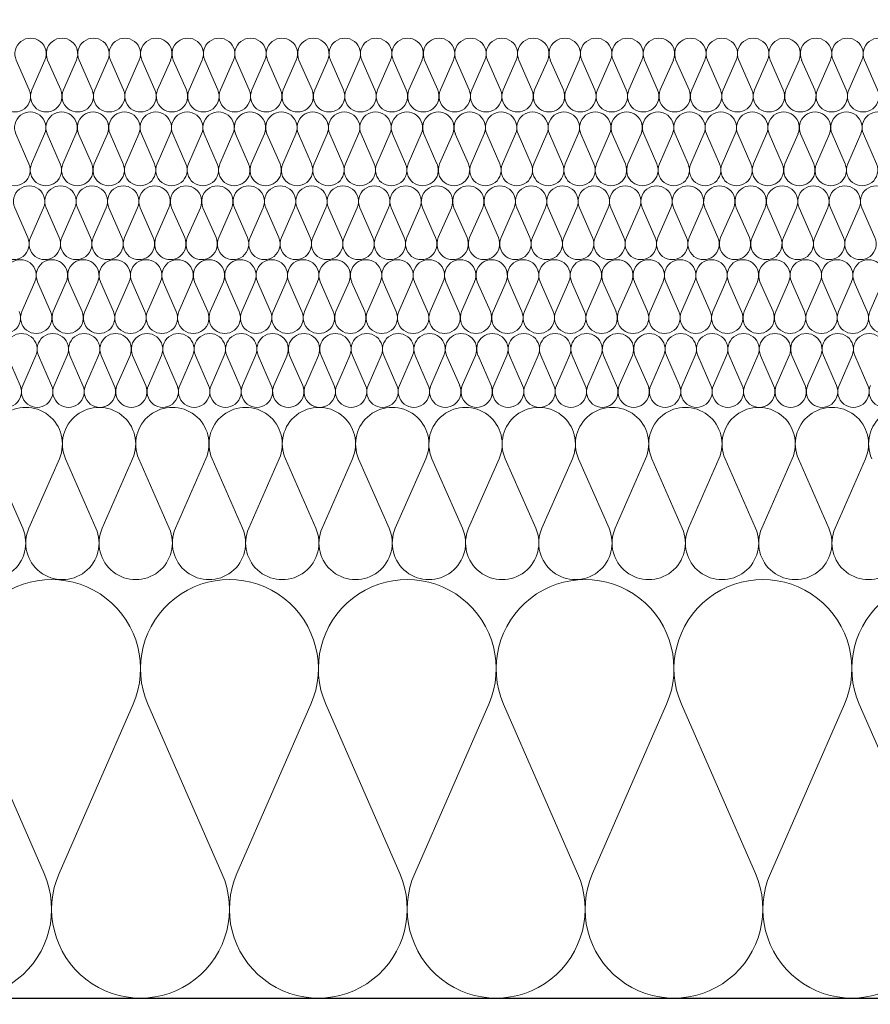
# Model space of a CAD drawing. Extents: x -547885 to -186295, y -25370 to 156194.
# Tile 57 of 256: x -512709 to -512363, y -7972 to -7572. Entities that reach past the tile are written whole.
import ezdxf

# ---------------------------------------------------------------- set-up
doc = ezdxf.new("R2010")
doc.units = 0
doc.header["$MEASUREMENT"] = 0
for name, color, linetype, lineweight in [('Arch stropy_Nr_Pióra__1', 7, 'Continuous', 25), ('INWENT WYMIARY_Nr_Pióra__21', 7, 'Continuous', 9), ('INWENT WYMIARY_Nr_Pióra__5', 7, 'Continuous', 13)]:
    doc.layers.add(name, color=color, linetype=linetype, lineweight=lineweight)
doc.layers.add('Inwent Izolacje', color=7, linetype='Continuous')
doc.layers.add('INWENT WYMIARY', color=7, linetype='Continuous')
doc.layers.add('Inwent Izolacje_Nr_Pióra__2', color=7, linetype='Continuous', lineweight=13, true_color=0x7f7f7f)
doc.styles.add('GENERATED_STYLE_2', font='txt')
doc.dimstyles.new('GENERATED_STYLE__11', dxfattribs={"dimtxt": 160.000002, "dimasz": 110.144928, "dimexe": 0.18, "dimexo": 40, "dimgap": 0.09, "dimtad": 1, "dimtih": 1, "dimtoh": 1, "dimdec": 0, "dimzin": 0, "dimdsep": 46, "dimtxsty": 'GENERATED_STYLE_2', "dimblk": 'ARROWHEAD_5', "dimblk1": 'ARROWHEAD_5', "dimblk2": 'ARROWHEAD_5', "dimcen": 0.09, "dimclrd": 7, "dimclre": 7, "dimclrt": 7, "dimazin": 0, "dimtfac": 1, "dimtdec": 4, "dimtmove": 0, "dimatfit": 3, "dimfxl": 0, "dimtolj": 1, "dimtzin": 0, "dimarcsym": 0})

# ---------------------------------------------------------------- blocks, each defined once
blk = doc.blocks.new('Izolacja cieplna 14_254', base_point=(-507889.55, -7969.58))
at = {"layer": 'Inwent Izolacje_Nr_Pióra__2', "linetype": 'Continuous'}
for p, q in [((-512698.91, -7918.92), (-512728.97, -7850.24)), ((-512662.77, -7850.24), (-512692.84, -7918.92)), ((-512626.63, -7918.92), (-512656.7, -7850.24)), ((-512590.49, -7850.24), (-512620.56, -7918.92)), ((-512554.35, -7918.92), (-512584.42, -7850.24)), ((-512518.22, -7850.24), (-512548.28, -7918.92)), ((-512482.08, -7918.92), (-512512.15, -7850.24)), ((-512445.94, -7850.24), (-512476.01, -7918.92)), ((-512409.8, -7918.92), (-512439.87, -7850.24)), ((-512373.67, -7850.24), (-512403.73, -7918.92)), ((-512337.53, -7918.92), (-512367.59, -7850.24))]:
    blk.add_line(p, q, dxfattribs=at)
for centre, start_param, end_param in [((-512695.87, -7835.73), 1.158003, 5.125183), ((-512623.59, -7835.73), 1.158003, 5.125183), ((-512551.32, -7835.73), 1.158003, 5.125183), ((-512479.04, -7835.73), 1.158003, 5.125183), ((-512406.77, -7835.73), 1.158003, 5.125183), ((-512334.49, -7835.73), 1.158003, 5.125183), ((-512732.01, -7933.42), 4.299595, 8.266774), ((-512659.73, -7933.42), 4.299595, 8.266774), ((-512587.46, -7933.42), 4.299595, 8.266774), ((-512515.18, -7933.42), 4.299595, 8.266774), ((-512442.91, -7933.42), 4.299595, 8.266774), ((-512370.63, -7933.42), 4.299595, 8.266774)]:
    blk.add_ellipse(centre, major_axis=(0, -36.15), ratio=0.999515, start_param=start_param, end_param=end_param, dxfattribs=at)
blk = doc.blocks.new('Izolacja cieplna 14_255', base_point=(-508759.55, -7799.58))
at = {"layer": 'Inwent Izolacje_Nr_Pióra__2', "linetype": 'Continuous'}
for p, q in [((-512707.61, -7778.72), (-512720, -7750.44)), ((-512692.72, -7750.44), (-512705.11, -7778.72)), ((-512677.83, -7778.72), (-512690.22, -7750.44)), ((-512662.93, -7750.44), (-512675.32, -7778.72)), ((-512648.04, -7778.72), (-512660.43, -7750.44)), ((-512633.15, -7750.44), (-512645.54, -7778.72)), ((-512618.25, -7778.72), (-512630.64, -7750.44)), ((-512603.36, -7750.44), (-512615.75, -7778.72)), ((-512588.46, -7778.72), (-512600.86, -7750.44)), ((-512573.57, -7750.44), (-512585.96, -7778.72)), ((-512558.68, -7778.72), (-512571.07, -7750.44)), ((-512543.78, -7750.44), (-512556.17, -7778.72)), ((-512528.89, -7778.72), (-512541.28, -7750.44)), ((-512514, -7750.44), (-512526.39, -7778.72)), ((-512499.1, -7778.72), (-512511.49, -7750.44)), ((-512484.21, -7750.44), (-512496.6, -7778.72)), ((-512469.32, -7778.72), (-512481.71, -7750.44)), ((-512454.42, -7750.44), (-512466.81, -7778.72)), ((-512439.53, -7778.72), (-512451.92, -7750.44)), ((-512424.63, -7750.44), (-512437.03, -7778.72)), ((-512409.74, -7778.72), (-512422.13, -7750.44)), ((-512394.85, -7750.44), (-512407.24, -7778.72)), ((-512379.95, -7778.72), (-512392.34, -7750.44)), ((-512365.06, -7750.44), (-512377.45, -7778.72))]:
    blk.add_line(p, q, dxfattribs=at)
for centre, start_param, end_param in [((-512706.36, -7744.47), 2.728799, 6.695979), ((-512676.57, -7744.47), 2.728799, 6.695979), ((-512646.79, -7744.47), 2.728799, 6.695979), ((-512617, -7744.47), 2.728799, 6.695979), ((-512587.21, -7744.47), 2.728799, 6.695979), ((-512557.43, -7744.47), 2.728799, 6.695979), ((-512527.64, -7744.47), 2.728799, 6.695979), ((-512497.85, -7744.47), 2.728799, 6.695979), ((-512468.06, -7744.47), 2.728799, 6.695979), ((-512438.28, -7744.47), 2.728799, 6.695979), ((-512408.49, -7744.47), 2.728799, 6.695979), ((-512378.7, -7744.47), 2.728799, 6.695979), ((-512348.92, -7744.47), 2.728799, 6.695979), ((-512721.26, -7784.69), 5.870392, 9.837571), ((-512691.47, -7784.69), 5.870392, 9.837571), ((-512661.68, -7784.69), 5.870392, 9.837571), ((-512631.89, -7784.69), 5.870392, 9.837571), ((-512602.11, -7784.69), 5.870392, 9.837571), ((-512572.32, -7784.69), 5.870392, 9.837571), ((-512542.53, -7784.69), 5.870392, 9.837571), ((-512512.74, -7784.69), 5.870392, 9.837571), ((-512482.96, -7784.69), 5.870392, 9.837571), ((-512453.17, -7784.69), 5.870392, 9.837571), ((-512423.38, -7784.69), 5.870392, 9.837571), ((-512393.6, -7784.69), 5.870392, 9.837571), ((-512363.81, -7784.69), 5.870392, 9.837571)]:
    blk.add_ellipse(centre, major_axis=(-14.89, 0), ratio=0.999587, start_param=start_param, end_param=end_param, dxfattribs=at)
blk = doc.blocks.new('Izolacja cieplna 14_256', base_point=(-509409.55, -7729.58))
at = {"layer": 'Inwent Izolacje_Nr_Pióra__2', "linetype": 'Continuous'}
for p, q in [((-512708.66, -7720.64), (-512713.97, -7708.52)), ((-512702.28, -7708.52), (-512707.59, -7720.64)), ((-512695.9, -7720.64), (-512701.21, -7708.52)), ((-512689.52, -7708.52), (-512694.83, -7720.64)), ((-512683.14, -7720.64), (-512688.44, -7708.52)), ((-512676.76, -7708.52), (-512682.06, -7720.64)), ((-512670.38, -7720.64), (-512675.68, -7708.52)), ((-512664, -7708.52), (-512669.3, -7720.64)), ((-512657.62, -7720.64), (-512662.92, -7708.52)), ((-512651.24, -7708.52), (-512656.54, -7720.64)), ((-512644.86, -7720.64), (-512650.16, -7708.52)), ((-512638.48, -7708.52), (-512643.78, -7720.64)), ((-512632.09, -7720.64), (-512637.4, -7708.52)), ((-512625.71, -7708.52), (-512631.02, -7720.64)), ((-512619.33, -7720.64), (-512624.64, -7708.52)), ((-512612.95, -7708.52), (-512618.26, -7720.64)), ((-512606.57, -7720.64), (-512611.88, -7708.52)), ((-512600.19, -7708.52), (-512605.5, -7720.64)), ((-512593.81, -7720.64), (-512599.12, -7708.52)), ((-512587.43, -7708.52), (-512592.74, -7720.64)), ((-512581.05, -7720.64), (-512586.36, -7708.52)), ((-512574.67, -7708.52), (-512579.98, -7720.64)), ((-512568.29, -7720.64), (-512573.6, -7708.52)), ((-512561.91, -7708.52), (-512567.22, -7720.64)), ((-512555.53, -7720.64), (-512560.84, -7708.52)), ((-512549.15, -7708.52), (-512554.46, -7720.64)), ((-512542.77, -7720.64), (-512548.08, -7708.52)), ((-512536.39, -7708.52), (-512541.7, -7720.64)), ((-512530.01, -7720.64), (-512535.32, -7708.52)), ((-512523.63, -7708.52), (-512528.94, -7720.64)), ((-512517.25, -7720.64), (-512522.56, -7708.52)), ((-512510.87, -7708.52), (-512516.18, -7720.64)), ((-512504.49, -7720.64), (-512509.8, -7708.52)), ((-512498.11, -7708.52), (-512503.42, -7720.64)), ((-512491.73, -7720.64), (-512497.04, -7708.52)), ((-512485.35, -7708.52), (-512490.66, -7720.64)), ((-512478.97, -7720.64), (-512484.28, -7708.52)), ((-512472.59, -7708.52), (-512477.9, -7720.64)), ((-512466.21, -7720.64), (-512471.52, -7708.52)), ((-512459.83, -7708.52), (-512465.14, -7720.64)), ((-512453.45, -7720.64), (-512458.76, -7708.52)), ((-512447.07, -7708.52), (-512452.38, -7720.64)), ((-512440.69, -7720.64), (-512446, -7708.52)), ((-512434.31, -7708.52), (-512439.62, -7720.64)), ((-512427.93, -7720.64), (-512433.24, -7708.52)), ((-512421.55, -7708.52), (-512426.86, -7720.64)), ((-512415.17, -7720.64), (-512420.48, -7708.52)), ((-512408.79, -7708.52), (-512414.1, -7720.64)), ((-512402.41, -7720.64), (-512407.72, -7708.52)), ((-512396.03, -7708.52), (-512401.34, -7720.64)), ((-512389.65, -7720.64), (-512394.96, -7708.52)), ((-512383.27, -7708.52), (-512388.58, -7720.64)), ((-512376.89, -7720.64), (-512382.19, -7708.52)), ((-512370.51, -7708.52), (-512375.81, -7720.64)), ((-512364.13, -7720.64), (-512369.43, -7708.52))]:
    blk.add_line(p, q, dxfattribs=at)
for centre, start_param, end_param in [((-512708.12, -7705.96), 1.158003, 5.125183), ((-512695.36, -7705.96), 1.158003, 5.125183), ((-512682.6, -7705.96), 1.158003, 5.125183), ((-512669.84, -7705.96), 1.158003, 5.125183), ((-512657.08, -7705.96), 1.158003, 5.125183), ((-512644.32, -7705.96), 1.158003, 5.125183), ((-512631.56, -7705.96), 1.158003, 5.125183), ((-512618.8, -7705.96), 1.158003, 5.125183), ((-512606.04, -7705.96), 1.158003, 5.125183), ((-512593.28, -7705.96), 1.158003, 5.125183), ((-512580.52, -7705.96), 1.158003, 5.125183), ((-512567.76, -7705.96), 1.158003, 5.125183), ((-512555, -7705.96), 1.158003, 5.125183), ((-512542.24, -7705.96), 1.158003, 5.125183), ((-512529.48, -7705.96), 1.158003, 5.125183), ((-512516.72, -7705.96), 1.158003, 5.125183), ((-512503.95, -7705.96), 1.158003, 5.125183), ((-512491.19, -7705.96), 1.158003, 5.125183), ((-512478.43, -7705.96), 1.158003, 5.125183), ((-512465.67, -7705.96), 1.158003, 5.125183), ((-512452.91, -7705.96), 1.158003, 5.125183), ((-512440.15, -7705.96), 1.158003, 5.125183), ((-512427.39, -7705.96), 1.158003, 5.125183), ((-512414.63, -7705.96), 1.158003, 5.125183), ((-512401.87, -7705.96), 1.158003, 5.125183), ((-512389.11, -7705.96), 1.158003, 5.125183), ((-512376.35, -7705.96), 1.158003, 5.125183), ((-512363.59, -7705.96), 1.158003, 5.125183), ((-512714.5, -7723.2), 4.299595, 8.266774), ((-512701.74, -7723.2), 4.299595, 8.266774), ((-512688.98, -7723.2), 4.299595, 8.266774), ((-512676.22, -7723.2), 4.299595, 8.266774), ((-512663.46, -7723.2), 4.299595, 8.266774), ((-512650.7, -7723.2), 4.299595, 8.266774), ((-512637.94, -7723.2), 4.299595, 8.266774), ((-512625.18, -7723.2), 4.299595, 8.266774), ((-512612.42, -7723.2), 4.299595, 8.266774), ((-512599.66, -7723.2), 4.299595, 8.266774), ((-512586.9, -7723.2), 4.299595, 8.266774), ((-512574.14, -7723.2), 4.299595, 8.266774), ((-512561.38, -7723.2), 4.299595, 8.266774), ((-512548.62, -7723.2), 4.299595, 8.266774), ((-512535.86, -7723.2), 4.299595, 8.266774), ((-512523.1, -7723.2), 4.299595, 8.266774), ((-512510.33, -7723.2), 4.299595, 8.266774), ((-512497.57, -7723.2), 4.299595, 8.266774), ((-512484.81, -7723.2), 4.299595, 8.266774), ((-512472.05, -7723.2), 4.299595, 8.266774), ((-512459.29, -7723.2), 4.299595, 8.266774), ((-512446.53, -7723.2), 4.299595, 8.266774), ((-512433.77, -7723.2), 4.299595, 8.266774), ((-512421.01, -7723.2), 4.299595, 8.266774), ((-512408.25, -7723.2), 4.299595, 8.266774), ((-512395.49, -7723.2), 4.299595, 8.266774), ((-512382.73, -7723.2), 4.299595, 8.266774), ((-512369.97, -7723.2), 4.299595, 8.266774), ((-512357.21, -7723.2), 4.299595, 8.266774)]:
    blk.add_ellipse(centre, major_axis=(0, -6.38), ratio=0.999979, start_param=start_param, end_param=end_param, dxfattribs=at)
blk = doc.blocks.new('Izolacja cieplna 14_257', base_point=(-510059.55, -7699.58))
at = {"layer": 'Inwent Izolacje_Nr_Pióra__2', "linetype": 'Continuous'}
for p, q in [((-512702.64, -7678.52), (-512707.95, -7690.64)), ((-512696.26, -7690.64), (-512701.57, -7678.52)), ((-512689.88, -7678.52), (-512695.19, -7690.64)), ((-512683.49, -7690.64), (-512688.8, -7678.52)), ((-512677.11, -7678.52), (-512682.42, -7690.64)), ((-512670.73, -7690.64), (-512676.04, -7678.52)), ((-512664.35, -7678.52), (-512669.66, -7690.64)), ((-512657.96, -7690.64), (-512663.27, -7678.52)), ((-512651.58, -7678.52), (-512656.89, -7690.64)), ((-512645.2, -7690.64), (-512650.51, -7678.52)), ((-512638.81, -7678.52), (-512644.12, -7690.64)), ((-512632.43, -7690.64), (-512637.74, -7678.52)), ((-512626.05, -7678.52), (-512631.36, -7690.64)), ((-512619.66, -7690.64), (-512624.97, -7678.52)), ((-512613.28, -7678.52), (-512618.59, -7690.64)), ((-512606.9, -7690.64), (-512612.21, -7678.52)), ((-512600.52, -7678.52), (-512605.83, -7690.64)), ((-512594.13, -7690.64), (-512599.44, -7678.52)), ((-512587.75, -7678.52), (-512593.06, -7690.64)), ((-512581.37, -7690.64), (-512586.68, -7678.52)), ((-512574.98, -7678.52), (-512580.29, -7690.64)), ((-512568.6, -7690.64), (-512573.91, -7678.52)), ((-512562.22, -7678.52), (-512567.53, -7690.64)), ((-512555.83, -7690.64), (-512561.15, -7678.52)), ((-512549.45, -7678.52), (-512554.76, -7690.64)), ((-512543.07, -7690.64), (-512548.38, -7678.52)), ((-512536.69, -7678.52), (-512542, -7690.64)), ((-512530.3, -7690.64), (-512535.61, -7678.52)), ((-512523.92, -7678.52), (-512529.23, -7690.64)), ((-512517.54, -7690.64), (-512522.85, -7678.52)), ((-512511.15, -7678.52), (-512516.46, -7690.64)), ((-512504.77, -7690.64), (-512510.08, -7678.52)), ((-512498.39, -7678.52), (-512503.7, -7690.64)), ((-512492, -7690.64), (-512497.32, -7678.52)), ((-512485.62, -7678.52), (-512490.93, -7690.64)), ((-512479.24, -7690.64), (-512484.55, -7678.52)), ((-512472.86, -7678.52), (-512478.17, -7690.64)), ((-512466.47, -7690.64), (-512471.78, -7678.52)), ((-512460.09, -7678.52), (-512465.4, -7690.64)), ((-512453.71, -7690.64), (-512459.02, -7678.52)), ((-512447.32, -7678.52), (-512452.63, -7690.64)), ((-512440.94, -7690.64), (-512446.25, -7678.52)), ((-512434.56, -7678.52), (-512439.87, -7690.64)), ((-512428.17, -7690.64), (-512433.49, -7678.52)), ((-512421.79, -7678.52), (-512427.1, -7690.64)), ((-512415.41, -7690.64), (-512420.72, -7678.52)), ((-512409.03, -7678.52), (-512414.34, -7690.64)), ((-512402.64, -7690.64), (-512407.95, -7678.52)), ((-512396.26, -7678.52), (-512401.57, -7690.64)), ((-512389.88, -7690.64), (-512395.19, -7678.52)), ((-512383.49, -7678.52), (-512388.8, -7690.64)), ((-512377.11, -7690.64), (-512382.42, -7678.52)), ((-512370.73, -7678.52), (-512376.04, -7690.64)), ((-512364.35, -7690.64), (-512369.66, -7678.52)), ((-512357.96, -7678.52), (-512363.27, -7690.64))]:
    blk.add_line(p, q, dxfattribs=at)
for centre, start_param, end_param in [((-512708.49, -7675.96), 2.728799, 6.695979), ((-512695.72, -7675.96), 2.728799, 6.695979), ((-512682.96, -7675.96), 2.728799, 6.695979), ((-512670.19, -7675.96), 2.728799, 6.695979), ((-512657.43, -7675.96), 2.728799, 6.695979), ((-512644.66, -7675.96), 2.728799, 6.695979), ((-512631.89, -7675.96), 2.728799, 6.695979), ((-512619.13, -7675.96), 2.728799, 6.695979), ((-512606.36, -7675.96), 2.728799, 6.695979), ((-512593.6, -7675.96), 2.728799, 6.695979), ((-512580.83, -7675.96), 2.728799, 6.695979), ((-512568.06, -7675.96), 2.728799, 6.695979), ((-512555.3, -7675.96), 2.728799, 6.695979), ((-512542.53, -7675.96), 2.728799, 6.695979), ((-512529.77, -7675.96), 2.728799, 6.695979), ((-512517, -7675.96), 2.728799, 6.695979), ((-512504.23, -7675.96), 2.728799, 6.695979), ((-512491.47, -7675.96), 2.728799, 6.695979), ((-512478.7, -7675.96), 2.728799, 6.695979), ((-512465.94, -7675.96), 2.728799, 6.695979), ((-512453.17, -7675.96), 2.728799, 6.695979), ((-512440.4, -7675.96), 2.728799, 6.695979), ((-512427.64, -7675.96), 2.728799, 6.695979), ((-512414.87, -7675.96), 2.728799, 6.695979), ((-512402.11, -7675.96), 2.728799, 6.695979), ((-512389.34, -7675.96), 2.728799, 6.695979), ((-512376.57, -7675.96), 2.728799, 6.695979), ((-512363.81, -7675.96), 2.728799, 6.695979), ((-512714.87, -7693.2), 5.870392, 9.837571), ((-512702.11, -7693.2), 5.870392, 9.837571), ((-512689.34, -7693.2), 5.870392, 9.837571), ((-512676.57, -7693.2), 5.870392, 9.837571), ((-512663.81, -7693.2), 5.870392, 9.837571), ((-512651.04, -7693.2), 5.870392, 9.837571), ((-512638.28, -7693.2), 5.870392, 9.837571), ((-512625.51, -7693.2), 5.870392, 9.837571), ((-512612.75, -7693.2), 5.870392, 9.837571), ((-512599.98, -7693.2), 5.870392, 9.837571), ((-512587.21, -7693.2), 5.870392, 9.837571), ((-512574.45, -7693.2), 5.870392, 9.837571), ((-512561.68, -7693.2), 5.870392, 9.837571), ((-512548.92, -7693.2), 5.870392, 9.837571), ((-512536.15, -7693.2), 5.870392, 9.837571), ((-512523.38, -7693.2), 5.870392, 9.837571), ((-512510.62, -7693.2), 5.870392, 9.837571), ((-512497.85, -7693.2), 5.870392, 9.837571), ((-512485.09, -7693.2), 5.870392, 9.837571), ((-512472.32, -7693.2), 5.870392, 9.837571), ((-512459.55, -7693.2), 5.870392, 9.837571), ((-512446.79, -7693.2), 5.870392, 9.837571), ((-512434.02, -7693.2), 5.870392, 9.837571), ((-512421.26, -7693.2), 5.870392, 9.837571), ((-512408.49, -7693.2), 5.870392, 9.837571), ((-512395.72, -7693.2), 5.870392, 9.837571), ((-512382.96, -7693.2), 5.870392, 9.837571), ((-512370.19, -7693.2), 5.870392, 9.837571), ((-512357.43, -7693.2), 5.870392, 9.837571)]:
    blk.add_ellipse(centre, major_axis=(-6.38, 0), ratio=0.999587, start_param=start_param, end_param=end_param, dxfattribs=at)
blk = doc.blocks.new('Izolacja cieplna 14_258', base_point=(-510709.55, -7669.58))
at = {"layer": 'Inwent Izolacje_Nr_Pióra__2', "linetype": 'Continuous'}
for p, q in [((-512705.54, -7660.64), (-512710.84, -7648.52)), ((-512699.16, -7648.52), (-512704.46, -7660.64)), ((-512692.78, -7660.64), (-512698.09, -7648.52)), ((-512686.41, -7648.52), (-512691.71, -7660.64)), ((-512680.03, -7660.64), (-512685.34, -7648.52)), ((-512673.66, -7648.52), (-512678.96, -7660.64)), ((-512667.28, -7660.64), (-512672.59, -7648.52)), ((-512660.91, -7648.52), (-512666.21, -7660.64)), ((-512654.53, -7660.64), (-512659.84, -7648.52)), ((-512648.16, -7648.52), (-512653.46, -7660.64)), ((-512641.78, -7660.64), (-512647.09, -7648.52)), ((-512635.41, -7648.52), (-512640.71, -7660.64)), ((-512629.03, -7660.64), (-512634.34, -7648.52)), ((-512622.66, -7648.52), (-512627.96, -7660.64)), ((-512616.28, -7660.64), (-512621.59, -7648.52)), ((-512609.91, -7648.52), (-512615.21, -7660.64)), ((-512603.53, -7660.64), (-512608.84, -7648.52)), ((-512597.16, -7648.52), (-512602.46, -7660.64)), ((-512590.78, -7660.64), (-512596.09, -7648.52)), ((-512584.41, -7648.52), (-512589.71, -7660.64)), ((-512578.03, -7660.64), (-512583.33, -7648.52)), ((-512571.66, -7648.52), (-512576.96, -7660.64)), ((-512565.28, -7660.64), (-512570.58, -7648.52)), ((-512558.91, -7648.52), (-512564.21, -7660.64)), ((-512552.53, -7660.64), (-512557.83, -7648.52)), ((-512546.15, -7648.52), (-512551.46, -7660.64)), ((-512539.78, -7660.64), (-512545.08, -7648.52)), ((-512533.4, -7648.52), (-512538.71, -7660.64)), ((-512527.03, -7660.64), (-512532.33, -7648.52)), ((-512520.65, -7648.52), (-512525.96, -7660.64)), ((-512514.28, -7660.64), (-512519.58, -7648.52)), ((-512507.9, -7648.52), (-512513.21, -7660.64)), ((-512501.53, -7660.64), (-512506.83, -7648.52)), ((-512495.15, -7648.52), (-512500.46, -7660.64)), ((-512488.78, -7660.64), (-512494.08, -7648.52)), ((-512482.4, -7648.52), (-512487.71, -7660.64)), ((-512476.03, -7660.64), (-512481.33, -7648.52)), ((-512469.65, -7648.52), (-512474.96, -7660.64)), ((-512463.28, -7660.64), (-512468.58, -7648.52)), ((-512456.9, -7648.52), (-512462.21, -7660.64)), ((-512450.53, -7660.64), (-512455.83, -7648.52)), ((-512444.15, -7648.52), (-512449.46, -7660.64)), ((-512437.78, -7660.64), (-512443.08, -7648.52)), ((-512431.4, -7648.52), (-512436.7, -7660.64)), ((-512425.03, -7660.64), (-512430.33, -7648.52)), ((-512418.65, -7648.52), (-512423.95, -7660.64)), ((-512412.27, -7660.64), (-512417.58, -7648.52)), ((-512405.9, -7648.52), (-512411.2, -7660.64)), ((-512399.52, -7660.64), (-512404.83, -7648.52)), ((-512393.15, -7648.52), (-512398.45, -7660.64)), ((-512386.77, -7660.64), (-512392.08, -7648.52)), ((-512380.4, -7648.52), (-512385.7, -7660.64)), ((-512374.02, -7660.64), (-512379.33, -7648.52)), ((-512367.65, -7648.52), (-512372.95, -7660.64)), ((-512361.27, -7660.64), (-512366.58, -7648.52))]:
    blk.add_line(p, q, dxfattribs=at)
for centre, start_param, end_param in [((-512705, -7645.96), 1.158003, 5.125183), ((-512692.25, -7645.96), 1.158003, 5.125183), ((-512679.5, -7645.96), 1.158003, 5.125183), ((-512666.75, -7645.96), 1.158003, 5.125183), ((-512654, -7645.96), 1.158003, 5.125183), ((-512641.25, -7645.96), 1.158003, 5.125183), ((-512628.5, -7645.96), 1.158003, 5.125183), ((-512615.75, -7645.96), 1.158003, 5.125183), ((-512603, -7645.96), 1.158003, 5.125183), ((-512590.25, -7645.96), 1.158003, 5.125183), ((-512577.5, -7645.96), 1.158003, 5.125183), ((-512564.74, -7645.96), 1.158003, 5.125183), ((-512551.99, -7645.96), 1.158003, 5.125183), ((-512539.24, -7645.96), 1.158003, 5.125183), ((-512526.49, -7645.96), 1.158003, 5.125183), ((-512513.74, -7645.96), 1.158003, 5.125183), ((-512500.99, -7645.96), 1.158003, 5.125183), ((-512488.24, -7645.96), 1.158003, 5.125183), ((-512475.49, -7645.96), 1.158003, 5.125183), ((-512462.74, -7645.96), 1.158003, 5.125183), ((-512449.99, -7645.96), 1.158003, 5.125183), ((-512437.24, -7645.96), 1.158003, 5.125183), ((-512424.49, -7645.96), 1.158003, 5.125183), ((-512411.74, -7645.96), 1.158003, 5.125183), ((-512398.99, -7645.96), 1.158003, 5.125183), ((-512386.24, -7645.96), 1.158003, 5.125183), ((-512373.49, -7645.96), 1.158003, 5.125183), ((-512360.74, -7645.96), 1.158003, 5.125183), ((-512711.38, -7663.2), 4.299595, 8.266774), ((-512698.62, -7663.2), 4.299595, 8.266774), ((-512685.87, -7663.2), 4.299595, 8.266774), ((-512673.12, -7663.2), 4.299595, 8.266774), ((-512660.37, -7663.2), 4.299595, 8.266774), ((-512647.62, -7663.2), 4.299595, 8.266774), ((-512634.87, -7663.2), 4.299595, 8.266774), ((-512622.12, -7663.2), 4.299595, 8.266774), ((-512609.37, -7663.2), 4.299595, 8.266774), ((-512596.62, -7663.2), 4.299595, 8.266774), ((-512583.87, -7663.2), 4.299595, 8.266774), ((-512571.12, -7663.2), 4.299595, 8.266774), ((-512558.37, -7663.2), 4.299595, 8.266774), ((-512545.62, -7663.2), 4.299595, 8.266774), ((-512532.87, -7663.2), 4.299595, 8.266774), ((-512520.12, -7663.2), 4.299595, 8.266774), ((-512507.37, -7663.2), 4.299595, 8.266774), ((-512494.62, -7663.2), 4.299595, 8.266774), ((-512481.87, -7663.2), 4.299595, 8.266774), ((-512469.12, -7663.2), 4.299595, 8.266774), ((-512456.37, -7663.2), 4.299595, 8.266774), ((-512443.62, -7663.2), 4.299595, 8.266774), ((-512430.87, -7663.2), 4.299595, 8.266774), ((-512418.11, -7663.2), 4.299595, 8.266774), ((-512405.36, -7663.2), 4.299595, 8.266774), ((-512392.61, -7663.2), 4.299595, 8.266774), ((-512379.86, -7663.2), 4.299595, 8.266774), ((-512367.11, -7663.2), 4.299595, 8.266774)]:
    blk.add_ellipse(centre, major_axis=(0, -6.38), ratio=0.999198, start_param=start_param, end_param=end_param, dxfattribs=at)
blk = doc.blocks.new('Izolacja cieplna 14_259', base_point=(-511409.55, -7639.58))
at = {"layer": 'Inwent Izolacje_Nr_Pióra__2', "linetype": 'Continuous'}
for p, q in [((-512705.09, -7630.64), (-512710.4, -7618.52)), ((-512698.71, -7618.52), (-512704.02, -7630.64)), ((-512692.33, -7630.64), (-512697.64, -7618.52)), ((-512685.95, -7618.52), (-512691.26, -7630.64)), ((-512679.57, -7630.64), (-512684.88, -7618.52)), ((-512673.19, -7618.52), (-512678.5, -7630.64)), ((-512666.81, -7630.64), (-512672.12, -7618.52)), ((-512660.43, -7618.52), (-512665.74, -7630.64)), ((-512654.06, -7630.64), (-512659.36, -7618.52)), ((-512647.68, -7618.52), (-512652.98, -7630.64)), ((-512641.3, -7630.64), (-512646.6, -7618.52)), ((-512634.92, -7618.52), (-512640.22, -7630.64)), ((-512628.54, -7630.64), (-512633.85, -7618.52)), ((-512622.16, -7618.52), (-512627.47, -7630.64)), ((-512615.78, -7630.64), (-512621.09, -7618.52)), ((-512609.4, -7618.52), (-512614.71, -7630.64)), ((-512603.02, -7630.64), (-512608.33, -7618.52)), ((-512596.64, -7618.52), (-512601.95, -7630.64)), ((-512590.26, -7630.64), (-512595.57, -7618.52)), ((-512583.88, -7618.52), (-512589.19, -7630.64)), ((-512577.5, -7630.64), (-512582.81, -7618.52)), ((-512571.12, -7618.52), (-512576.43, -7630.64)), ((-512564.74, -7630.64), (-512570.05, -7618.52)), ((-512558.37, -7618.52), (-512563.67, -7630.64)), ((-512551.99, -7630.64), (-512557.29, -7618.52)), ((-512545.61, -7618.52), (-512550.91, -7630.64)), ((-512539.23, -7630.64), (-512544.53, -7618.52)), ((-512532.85, -7618.52), (-512538.16, -7630.64)), ((-512526.47, -7630.64), (-512531.78, -7618.52)), ((-512520.09, -7618.52), (-512525.4, -7630.64)), ((-512513.71, -7630.64), (-512519.02, -7618.52)), ((-512507.33, -7618.52), (-512512.64, -7630.64)), ((-512500.95, -7630.64), (-512506.26, -7618.52)), ((-512494.57, -7618.52), (-512499.88, -7630.64)), ((-512488.19, -7630.64), (-512493.5, -7618.52)), ((-512481.81, -7618.52), (-512487.12, -7630.64)), ((-512475.43, -7630.64), (-512480.74, -7618.52)), ((-512469.06, -7618.52), (-512474.36, -7630.64)), ((-512462.68, -7630.64), (-512467.98, -7618.52)), ((-512456.3, -7618.52), (-512461.6, -7630.64)), ((-512449.92, -7630.64), (-512455.22, -7618.52)), ((-512443.54, -7618.52), (-512448.85, -7630.64)), ((-512437.16, -7630.64), (-512442.47, -7618.52)), ((-512430.78, -7618.52), (-512436.09, -7630.64)), ((-512424.4, -7630.64), (-512429.71, -7618.52)), ((-512418.02, -7618.52), (-512423.33, -7630.64)), ((-512411.64, -7630.64), (-512416.95, -7618.52)), ((-512405.26, -7618.52), (-512410.57, -7630.64)), ((-512398.88, -7630.64), (-512404.19, -7618.52)), ((-512392.5, -7618.52), (-512397.81, -7630.64)), ((-512386.12, -7630.64), (-512391.43, -7618.52)), ((-512379.74, -7618.52), (-512385.05, -7630.64)), ((-512373.37, -7630.64), (-512378.67, -7618.52)), ((-512366.99, -7618.52), (-512372.29, -7630.64)), ((-512360.61, -7630.64), (-512365.91, -7618.52))]:
    blk.add_line(p, q, dxfattribs=at)
for centre, start_param, end_param in [((-512704.55, -7615.96), 1.158003, 5.125183), ((-512691.8, -7615.96), 1.158003, 5.125183), ((-512679.04, -7615.96), 1.158003, 5.125183), ((-512666.28, -7615.96), 1.158003, 5.125183), ((-512653.52, -7615.96), 1.158003, 5.125183), ((-512640.76, -7615.96), 1.158003, 5.125183), ((-512628, -7615.96), 1.158003, 5.125183), ((-512615.24, -7615.96), 1.158003, 5.125183), ((-512602.48, -7615.96), 1.158003, 5.125183), ((-512589.73, -7615.96), 1.158003, 5.125183), ((-512576.97, -7615.96), 1.158003, 5.125183), ((-512564.21, -7615.96), 1.158003, 5.125183), ((-512551.45, -7615.96), 1.158003, 5.125183), ((-512538.69, -7615.96), 1.158003, 5.125183), ((-512525.93, -7615.96), 1.158003, 5.125183), ((-512513.17, -7615.96), 1.158003, 5.125183), ((-512500.42, -7615.96), 1.158003, 5.125183), ((-512487.66, -7615.96), 1.158003, 5.125183), ((-512474.9, -7615.96), 1.158003, 5.125183), ((-512462.14, -7615.96), 1.158003, 5.125183), ((-512449.38, -7615.96), 1.158003, 5.125183), ((-512436.62, -7615.96), 1.158003, 5.125183), ((-512423.86, -7615.96), 1.158003, 5.125183), ((-512411.11, -7615.96), 1.158003, 5.125183), ((-512398.35, -7615.96), 1.158003, 5.125183), ((-512385.59, -7615.96), 1.158003, 5.125183), ((-512372.83, -7615.96), 1.158003, 5.125183), ((-512360.07, -7615.96), 1.158003, 5.125183), ((-512710.93, -7633.2), 4.299595, 8.266774), ((-512698.17, -7633.2), 4.299595, 8.266774), ((-512685.42, -7633.2), 4.299595, 8.266774), ((-512672.66, -7633.2), 4.299595, 8.266774), ((-512659.9, -7633.2), 4.299595, 8.266774), ((-512647.14, -7633.2), 4.299595, 8.266774), ((-512634.38, -7633.2), 4.299595, 8.266774), ((-512621.62, -7633.2), 4.299595, 8.266774), ((-512608.86, -7633.2), 4.299595, 8.266774), ((-512596.11, -7633.2), 4.299595, 8.266774), ((-512583.35, -7633.2), 4.299595, 8.266774), ((-512570.59, -7633.2), 4.299595, 8.266774), ((-512557.83, -7633.2), 4.299595, 8.266774), ((-512545.07, -7633.2), 4.299595, 8.266774), ((-512532.31, -7633.2), 4.299595, 8.266774), ((-512519.55, -7633.2), 4.299595, 8.266774), ((-512506.79, -7633.2), 4.299595, 8.266774), ((-512494.04, -7633.2), 4.299595, 8.266774), ((-512481.28, -7633.2), 4.299595, 8.266774), ((-512468.52, -7633.2), 4.299595, 8.266774), ((-512455.76, -7633.2), 4.299595, 8.266774), ((-512443, -7633.2), 4.299595, 8.266774), ((-512430.24, -7633.2), 4.299595, 8.266774), ((-512417.48, -7633.2), 4.299595, 8.266774), ((-512404.73, -7633.2), 4.299595, 8.266774), ((-512391.97, -7633.2), 4.299595, 8.266774), ((-512379.21, -7633.2), 4.299595, 8.266774), ((-512366.45, -7633.2), 4.299595, 8.266774)]:
    blk.add_ellipse(centre, major_axis=(0, -6.38), ratio=0.999838, start_param=start_param, end_param=end_param, dxfattribs=at)
blk = doc.blocks.new('Izolacja cieplna 14_260', base_point=(-512059.55, -7609.58))
at = {"layer": 'Inwent Izolacje_Nr_Pióra__2', "linetype": 'Continuous'}
for p, q in [((-512704.94, -7600.64), (-512710.25, -7588.52)), ((-512698.55, -7588.52), (-512703.86, -7600.64)), ((-512692.17, -7600.64), (-512697.48, -7588.52)), ((-512685.78, -7588.52), (-512691.09, -7600.64)), ((-512679.4, -7600.64), (-512684.71, -7588.52)), ((-512673.01, -7588.52), (-512678.33, -7600.64)), ((-512666.63, -7600.64), (-512671.94, -7588.52)), ((-512660.24, -7588.52), (-512665.56, -7600.64)), ((-512653.86, -7600.64), (-512659.17, -7588.52)), ((-512647.47, -7588.52), (-512652.79, -7600.64)), ((-512641.09, -7600.64), (-512646.4, -7588.52)), ((-512634.71, -7588.52), (-512640.02, -7600.64)), ((-512628.32, -7600.64), (-512633.63, -7588.52)), ((-512621.94, -7588.52), (-512627.25, -7600.64)), ((-512615.55, -7600.64), (-512620.86, -7588.52)), ((-512609.17, -7588.52), (-512614.48, -7600.64)), ((-512602.78, -7600.64), (-512608.09, -7588.52)), ((-512596.4, -7588.52), (-512601.71, -7600.64)), ((-512590.01, -7600.64), (-512595.32, -7588.52)), ((-512583.63, -7588.52), (-512588.94, -7600.64)), ((-512577.24, -7600.64), (-512582.56, -7588.52)), ((-512570.86, -7588.52), (-512576.17, -7600.64)), ((-512564.47, -7600.64), (-512569.79, -7588.52)), ((-512558.09, -7588.52), (-512563.4, -7600.64)), ((-512551.71, -7600.64), (-512557.02, -7588.52)), ((-512545.32, -7588.52), (-512550.63, -7600.64)), ((-512538.94, -7600.64), (-512544.25, -7588.52)), ((-512532.55, -7588.52), (-512537.86, -7600.64)), ((-512526.17, -7600.64), (-512531.48, -7588.52)), ((-512519.78, -7588.52), (-512525.09, -7600.64)), ((-512513.4, -7600.64), (-512518.71, -7588.52)), ((-512507.01, -7588.52), (-512512.33, -7600.64)), ((-512500.63, -7600.64), (-512505.94, -7588.52)), ((-512494.24, -7588.52), (-512499.56, -7600.64)), ((-512487.86, -7600.64), (-512493.17, -7588.52)), ((-512481.47, -7588.52), (-512486.79, -7600.64)), ((-512475.09, -7600.64), (-512480.4, -7588.52)), ((-512468.71, -7588.52), (-512474.02, -7600.64)), ((-512462.32, -7600.64), (-512467.63, -7588.52)), ((-512455.94, -7588.52), (-512461.25, -7600.64)), ((-512449.55, -7600.64), (-512454.86, -7588.52)), ((-512443.17, -7588.52), (-512448.48, -7600.64)), ((-512436.78, -7600.64), (-512442.09, -7588.52)), ((-512430.4, -7588.52), (-512435.71, -7600.64)), ((-512424.01, -7600.64), (-512429.32, -7588.52)), ((-512417.63, -7588.52), (-512422.94, -7600.64)), ((-512411.24, -7600.64), (-512416.56, -7588.52)), ((-512404.86, -7588.52), (-512410.17, -7600.64)), ((-512398.47, -7600.64), (-512403.79, -7588.52)), ((-512392.09, -7588.52), (-512397.4, -7600.64)), ((-512385.71, -7600.64), (-512391.02, -7588.52)), ((-512379.32, -7588.52), (-512384.63, -7600.64)), ((-512372.94, -7600.64), (-512378.25, -7588.52)), ((-512366.55, -7588.52), (-512371.86, -7600.64)), ((-512360.17, -7600.64), (-512365.48, -7588.52))]:
    blk.add_line(p, q, dxfattribs=at)
for centre, start_param, end_param in [((-512704.4, -7585.96), 2.728799, 6.695979), ((-512691.63, -7585.96), 2.728799, 6.695979), ((-512678.86, -7585.96), 2.728799, 6.695979), ((-512666.09, -7585.96), 2.728799, 6.695979), ((-512653.32, -7585.96), 2.728799, 6.695979), ((-512640.55, -7585.96), 2.728799, 6.695979), ((-512627.78, -7585.96), 2.728799, 6.695979), ((-512615.02, -7585.96), 2.728799, 6.695979), ((-512602.25, -7585.96), 2.728799, 6.695979), ((-512589.48, -7585.96), 2.728799, 6.695979), ((-512576.71, -7585.96), 2.728799, 6.695979), ((-512563.94, -7585.96), 2.728799, 6.695979), ((-512551.17, -7585.96), 2.728799, 6.695979), ((-512538.4, -7585.96), 2.728799, 6.695979), ((-512525.63, -7585.96), 2.728799, 6.695979), ((-512512.86, -7585.96), 2.728799, 6.695979), ((-512500.09, -7585.96), 2.728799, 6.695979), ((-512487.32, -7585.96), 2.728799, 6.695979), ((-512474.55, -7585.96), 2.728799, 6.695979), ((-512461.78, -7585.96), 2.728799, 6.695979), ((-512449.02, -7585.96), 2.728799, 6.695979), ((-512436.25, -7585.96), 2.728799, 6.695979), ((-512423.48, -7585.96), 2.728799, 6.695979), ((-512410.71, -7585.96), 2.728799, 6.695979), ((-512397.94, -7585.96), 2.728799, 6.695979), ((-512385.17, -7585.96), 2.728799, 6.695979), ((-512372.4, -7585.96), 2.728799, 6.695979), ((-512359.63, -7585.96), 2.728799, 6.695979), ((-512710.78, -7603.2), 5.870392, 9.837571), ((-512698.02, -7603.2), 5.870392, 9.837571), ((-512685.25, -7603.2), 5.870392, 9.837571), ((-512672.48, -7603.2), 5.870392, 9.837571), ((-512659.71, -7603.2), 5.870392, 9.837571), ((-512646.94, -7603.2), 5.870392, 9.837571), ((-512634.17, -7603.2), 5.870392, 9.837571), ((-512621.4, -7603.2), 5.870392, 9.837571), ((-512608.63, -7603.2), 5.870392, 9.837571), ((-512595.86, -7603.2), 5.870392, 9.837571), ((-512583.09, -7603.2), 5.870392, 9.837571), ((-512570.32, -7603.2), 5.870392, 9.837571), ((-512557.55, -7603.2), 5.870392, 9.837571), ((-512544.78, -7603.2), 5.870392, 9.837571), ((-512532.02, -7603.2), 5.870392, 9.837571), ((-512519.25, -7603.2), 5.870392, 9.837571), ((-512506.48, -7603.2), 5.870392, 9.837571), ((-512493.71, -7603.2), 5.870392, 9.837571), ((-512480.94, -7603.2), 5.870392, 9.837571), ((-512468.17, -7603.2), 5.870392, 9.837571), ((-512455.4, -7603.2), 5.870392, 9.837571), ((-512442.63, -7603.2), 5.870392, 9.837571), ((-512429.86, -7603.2), 5.870392, 9.837571), ((-512417.09, -7603.2), 5.870392, 9.837571), ((-512404.32, -7603.2), 5.870392, 9.837571), ((-512391.55, -7603.2), 5.870392, 9.837571), ((-512378.78, -7603.2), 5.870392, 9.837571), ((-512366.02, -7603.2), 5.870392, 9.837571)]:
    blk.add_ellipse(centre, major_axis=(-6.38, 0), ratio=0.999331, start_param=start_param, end_param=end_param, dxfattribs=at)
blk = doc.blocks.new('*D903')
at = {"layer": 'INWENT WYMIARY_Nr_Pióra__5', "linetype": 'Continuous'}
for points in [[(-517708.7, -7638.18), (-517674.98, -7749.08), (-517734.95, -7751.08)], [(-517702.05, -7969.58), (-517732.8, -7857.82), (-517672.81, -7857.42)]]:
    blk.add_hatch(color=256, dxfattribs=at).paths.add_polyline_path(points, flags=0)
for p, q in [((-517708.7, -7638.18), (-517734.95, -7751.08)), ((-517708.7, -7638.18), (-517674.98, -7749.08)), ((-517674.98, -7749.08), (-517734.95, -7751.08)), ((-517732.8, -7857.82), (-517672.81, -7857.42)), ((-517702.05, -7969.58), (-517732.8, -7857.82)), ((-517702.05, -7969.58), (-517672.81, -7857.42))]:
    blk.add_line(p, q, dxfattribs=at)
blk.add_arc((-525960.6, -7969.58), 8258.56, 0.776767, 1.523015, dxfattribs=at)
at = {"layer": 'INWENT WYMIARY_Nr_Pióra__21', "insert": (-517543.74, -7880.63), "char_height": 160, "attachment_point": 7, "style": 'GENERATED_STYLE_2'}
blk.add_mtext('{2,30°}', dxfattribs=at)
blk = doc.blocks.new('ARROWHEAD_5')
at = {"color": 0, "linetype": 'Continuous', "lineweight": 0}
blk.add_line((0, 0), (-1, 0), dxfattribs=at)
blk.add_solid([(-1, 0.2679), (0, 0), (-1, -0.2679), (-1, 0.2679)], dxfattribs=at)
blk = doc.blocks.new('*D904')
at = {"layer": 'INWENT WYMIARY_Nr_Pióra__5', "linetype": 'Continuous'}
for points in [[(-511514.75, -7603.27), (-511489.09, -7716.31), (-511549.04, -7713.99)], [(-511523.09, -7969.58), (-511552.31, -7857.41), (-511492.31, -7857.83)]]:
    blk.add_hatch(color=256, dxfattribs=at).paths.add_polyline_path(points, flags=0)
for p, q in [((-511514.75, -7603.27), (-511549.04, -7713.99)), ((-511514.75, -7603.27), (-511489.09, -7716.31)), ((-511489.09, -7716.31), (-511549.04, -7713.99)), ((-511523.09, -7969.58), (-511552.31, -7857.41)), ((-511552.31, -7857.41), (-511492.31, -7857.83)), ((-511523.09, -7969.58), (-511492.31, -7857.83))]:
    blk.add_line(p, q, dxfattribs=at)
blk.add_arc((-503474.8, -7969.58), 8048.28, 178.18843, 179.202939, dxfattribs=at)
at = {"layer": 'INWENT WYMIARY_Nr_Pióra__21', "insert": (-512129.72, -7862.74), "char_height": 160, "attachment_point": 7, "style": 'GENERATED_STYLE_2'}
blk.add_mtext('{2,61°}', dxfattribs=at)

msp = doc.modelspace()

# ---------------------------------------------------------------- linework, layer by layer
at = {"layer": 'Arch stropy_Nr_Pióra__1', "linetype": 'Continuous'}
msp.add_line((-519959.55, -7969.58), (-507889.55, -7969.58), dxfattribs=at)

# ---------------------------------------------------------------- block references
at = {"layer": 'Inwent Izolacje', "color": 104, "linetype": 'Continuous', "lineweight": 13, "true_color": 0x029e21}
for name, p in [('Izolacja cieplna 14_260', (-512059.55, -7609.58)), ('Izolacja cieplna 14_259', (-511409.55, -7639.58)), ('Izolacja cieplna 14_258', (-510709.55, -7669.58)), ('Izolacja cieplna 14_257', (-510059.55, -7699.58)), ('Izolacja cieplna 14_256', (-509409.55, -7729.58)), ('Izolacja cieplna 14_255', (-508759.55, -7799.58)), ('Izolacja cieplna 14_254', (-507889.55, -7969.58))]:
    msp.add_blockref(name, p, dxfattribs=at)

# ---------------------------------------------------------------- dimensions: what is measured, and where the dimension line sits
at = {"layer": 'INWENT WYMIARY', "linetype": 'Continuous'}
for base, center, p2, picture, middle in [((-517703.71, -7803.85), (-525960.6, -7969.58), (-507889.55, -7969.58), '*D903', (-517287.01, -7800.63)), ((-511521, -7786.38), (-503474.8, -7969.58), (-519959.55, -7969.58), '*D904', (-511872.98, -7782.74))]:
    dim = msp.add_angular_dim_3p(base=base, center=center, p1=(-514009.41, -7489.61), p2=p2, dimstyle='GENERATED_STYLE__11', dxfattribs=at)
    dim.commit()
    dim.dimension.update_dxf_attribs({"geometry": picture, "text_midpoint": middle, "dimtype": 165})

doc.saveas('drawing.dxf')
